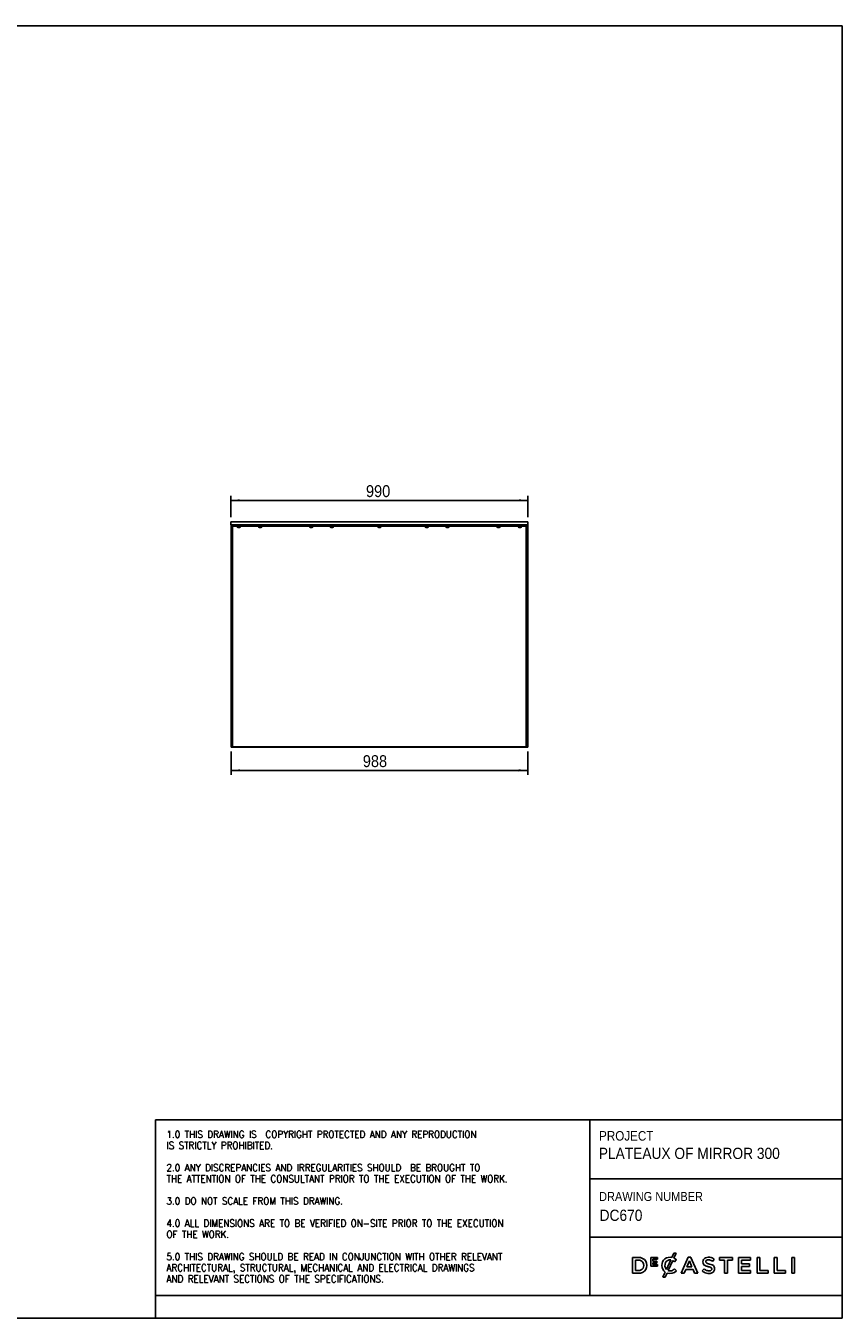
# Model space of a CAD drawing. Header units: millimetres. Extents: x 200 to 6350, y 207 to 4512.
# Tile 4 of 4: x 3631 to 6350, y 207 to 4512. Entities that reach past the tile are written whole.
import ezdxf

# ---------------------------------------------------------------- set-up
doc = ezdxf.new("R2010")
doc.units = ezdxf.units.MM
doc.header["$LTSCALE"] = 15
doc.linetypes.add('SLD-Solido', pattern=[0])
for name, color, linetype in [('NOTE', 3, 'SLD-Solido'), ('QUOTE', 1, 'SLD-Solido'), ('SCHIZZI', 9, 'Continuous')]:
    doc.layers.add(name, color=color, linetype=linetype)
doc.styles.add('SLDTEXTSTYLE0', font='GOTHIC.TTF', dxfattribs={"width": 0.913})
doc.styles.add('SLDTEXTSTYLE1', font='romans__.ttf', dxfattribs={"width": 0.893})
doc.dimstyles.new('SLDDIMSTYLE0', dxfattribs={"dimtxt": 39.6875, "dimasz": 30, "dimexe": 0, "dimexo": 0.0625, "dimgap": 9.921875, "dimtad": 1, "dimdec": 1, "dimrnd": 1e-09, "dimzin": 12, "dimdsep": 46, "dimtxsty": 'SLDTEXTSTYLE0', "dimsah": 1, "dimcen": 0.09, "dimadec": 0, "dimazin": 3, "dimtfac": 1, "dimtdec": 1, "dimtofl": 0, "dimtmove": 0, "dimatfit": 3, "dimfxl": 1, "dimfrac": 2, "dimtolj": 1, "dimtzin": 12, "dimarcsym": 0})

# ---------------------------------------------------------------- blocks, each defined once
blk = doc.blocks.new('_D_13')
at = {"layer": 'QUOTE', "transparency": 16777216}
for p, q in [((4313.4, 2875), (4313.4, 2946.1)), ((4313.4, 2931.1), (5303.4, 2931.1)), ((5303.4, 2875), (5303.4, 2946.1))]:
    blk.add_line(p, q, dxfattribs=at)
for points in [[(4313.4, 2931.1), (4343.4, 2927.4), (4343.4, 2934.9)], [(5303.4, 2931.1), (5273.4, 2934.9), (5273.4, 2927.4)]]:
    blk.add_solid(points, dxfattribs=at)
at = {"layer": 'QUOTE', "transparency": 16777216, "insert": (4763.8, 2981.8), "char_height": 39.69, "attachment_point": 1, "style": 'SLDTEXTSTYLE0'}
blk.add_mtext('990', dxfattribs=at)
blk = doc.blocks.new('_D_14')
at = {"layer": 'QUOTE', "transparency": 16777216}
for p, q in [((4314.4, 2095), (4314.4, 2016.6)), ((5302.4, 2095), (5302.4, 2016.6)), ((4314.4, 2031.6), (5302.4, 2031.6))]:
    blk.add_line(p, q, dxfattribs=at)
for points in [[(4314.4, 2031.6), (4344.4, 2027.9), (4344.4, 2035.4)], [(5302.4, 2031.6), (5272.4, 2035.4), (5272.4, 2027.9)]]:
    blk.add_solid(points, dxfattribs=at)
at = {"layer": 'QUOTE', "transparency": 16777216, "insert": (4753.2, 2082.3), "char_height": 39.69, "attachment_point": 1, "style": 'SLDTEXTSTYLE0'}
blk.add_mtext('988', dxfattribs=at)

msp = doc.modelspace()

# ---------------------------------------------------------------- linework, layer by layer
for p, q in [((4313.37, 2850.01), (4313.37, 2860.01)), ((4313.37, 2860.01), (4314.37, 2860.01)), ((4314.37, 2850.01), (4313.37, 2850.01)), ((4314.37, 2860.01), (5302.37, 2860.01)), ((4314.37, 2850.01), (5302.37, 2850.01)), ((4314.37, 2850.01), (4314.37, 2110.01)), ((4319.37, 2850.01), (4319.37, 2110.01)), ((5296.87, 2845.01), (4319.86, 2845.01)), ((4334.99, 2845.01), (4334.99, 2844.01)), ((4345.49, 2844.01), (4345.49, 2845.01)), ((4406.25, 2845.01), (4406.25, 2844.01)), ((4416.75, 2844.01), (4416.75, 2845.01)), ((4576.42, 2845.01), (4576.42, 2844.01)), ((4586.92, 2844.01), (4586.92, 2845.01)), ((4644.99, 2845.01), (4644.99, 2844.01)), ((4655.49, 2844.01), (4655.49, 2845.01)), ((4803.12, 2845.01), (4803.12, 2844.01)), ((4813.62, 2844.01), (4813.62, 2845.01)), ((4961.25, 2845.01), (4961.25, 2844.01)), ((4971.75, 2844.01), (4971.75, 2845.01)), ((5029.82, 2845.01), (5029.82, 2844.01)), ((5040.32, 2844.01), (5040.32, 2845.01)), ((5199.98, 2845.01), (5199.98, 2844.01)), ((5210.48, 2844.01), (5210.48, 2845.01)), ((5271.25, 2845.01), (5271.25, 2844.01)), ((5281.75, 2844.01), (5281.75, 2845.01)), ((5297.37, 2850.01), (5297.37, 2110.01)), ((5302.37, 2860.01), (5303.37, 2860.01)), ((5303.37, 2850.01), (5302.37, 2850.01)), ((5302.37, 2850.01), (5302.37, 2110.01)), ((5303.37, 2860.01), (5303.37, 2850.01)), ((4338.03, 2841.01), (4337.95, 2841.01)), ((4337.95, 2841.01), (4338, 2841.01)), ((4338, 2841.01), (4337.99, 2841.01)), ((4338, 2841.01), (4338.03, 2841.01)), ((4339.3, 2841.01), (4338.03, 2841.01)), ((4339.38, 2841.01), (4339.3, 2841.01)), ((4339.3, 2841.01), (4339.5, 2841.01)), ((4339.5, 2841.01), (4339.38, 2841.01)), ((4341.54, 2841.01), (4339.5, 2841.01)), ((4341.66, 2841.01), (4341.54, 2841.01)), ((4341.54, 2841.01), (4341.71, 2841.01)), ((4341.71, 2841.01), (4341.66, 2841.01)), ((4342.49, 2841.01), (4341.71, 2841.01)), ((4410.1, 2841.01), (4409.25, 2841.01)), ((4410.15, 2841.01), (4410.1, 2841.01)), ((4410.1, 2841.01), (4410.27, 2841.01)), ((4410.27, 2841.01), (4410.15, 2841.01)), ((4412.32, 2841.01), (4410.27, 2841.01)), ((4412.44, 2841.01), (4412.32, 2841.01)), ((4412.32, 2841.01), (4412.52, 2841.01)), ((4412.52, 2841.01), (4412.44, 2841.01)), ((4413.73, 2841.01), (4412.52, 2841.01)), ((4413.8, 2841.01), (4413.73, 2841.01)), ((4413.73, 2841.01), (4413.75, 2841.01)), ((4413.75, 2841.01), (4413.75, 2841.01)), ((4413.75, 2841.01), (4413.8, 2841.01)), ((4579.46, 2841.01), (4579.38, 2841.01)), ((4579.38, 2841.01), (4579.43, 2841.01)), ((4579.43, 2841.01), (4579.42, 2841.01)), ((4579.43, 2841.01), (4579.46, 2841.01)), ((4580.73, 2841.01), (4579.46, 2841.01)), ((4580.81, 2841.01), (4580.73, 2841.01)), ((4580.73, 2841.01), (4580.93, 2841.01)), ((4580.93, 2841.01), (4580.81, 2841.01)), ((4582.97, 2841.01), (4580.93, 2841.01)), ((4583.1, 2841.01), (4582.97, 2841.01)), ((4582.97, 2841.01), (4583.14, 2841.01)), ((4583.14, 2841.01), (4583.1, 2841.01)), ((4583.92, 2841.01), (4583.14, 2841.01)), ((4648.03, 2841.01), (4647.95, 2841.01)), ((4647.95, 2841.01), (4648, 2841.01)), ((4648, 2841.01), (4647.99, 2841.01)), ((4648, 2841.01), (4648.03, 2841.01)), ((4649.3, 2841.01), (4648.03, 2841.01)), ((4649.38, 2841.01), (4649.3, 2841.01)), ((4649.3, 2841.01), (4649.5, 2841.01)), ((4649.5, 2841.01), (4649.38, 2841.01)), ((4651.54, 2841.01), (4649.5, 2841.01)), ((4651.66, 2841.01), (4651.54, 2841.01)), ((4651.54, 2841.01), (4651.71, 2841.01)), ((4651.71, 2841.01), (4651.66, 2841.01)), ((4652.49, 2841.01), (4651.71, 2841.01)), ((4806.16, 2841.01), (4806.08, 2841.01)), ((4806.08, 2841.01), (4806.13, 2841.01)), ((4806.13, 2841.01), (4806.12, 2841.01)), ((4806.13, 2841.01), (4806.16, 2841.01)), ((4807.43, 2841.01), (4806.16, 2841.01)), ((4807.51, 2841.01), (4807.43, 2841.01)), ((4807.43, 2841.01), (4807.63, 2841.01)), ((4807.63, 2841.01), (4807.51, 2841.01)), ((4809.67, 2841.01), (4807.63, 2841.01)), ((4809.8, 2841.01), (4809.67, 2841.01)), ((4809.67, 2841.01), (4809.84, 2841.01)), ((4809.84, 2841.01), (4809.8, 2841.01)), ((4810.62, 2841.01), (4809.84, 2841.01)), ((4964.29, 2841.01), (4964.22, 2841.01)), ((4964.22, 2841.01), (4964.26, 2841.01)), ((4964.26, 2841.01), (4964.25, 2841.01)), ((4964.26, 2841.01), (4964.29, 2841.01)), ((4965.57, 2841.01), (4964.29, 2841.01)), ((4965.64, 2841.01), (4965.57, 2841.01)), ((4965.57, 2841.01), (4965.77, 2841.01)), ((4965.77, 2841.01), (4965.64, 2841.01)), ((4967.81, 2841.01), (4965.77, 2841.01)), ((4967.93, 2841.01), (4967.81, 2841.01)), ((4967.81, 2841.01), (4967.98, 2841.01)), ((4967.98, 2841.01), (4967.93, 2841.01)), ((4968.75, 2841.01), (4967.98, 2841.01)), ((5033.32, 2841.01), (5032.82, 2841.01)), ((5033.35, 2841.01), (5033.32, 2841.01)), ((5033.32, 2841.01), (5033.47, 2841.01)), ((5033.47, 2841.01), (5033.35, 2841.01)), ((5035.42, 2841.01), (5033.47, 2841.01)), ((5035.54, 2841.01), (5035.42, 2841.01)), ((5035.42, 2841.01), (5035.63, 2841.01)), ((5035.63, 2841.01), (5035.54, 2841.01)), ((5037.17, 2841.01), (5035.63, 2841.01)), ((5037.26, 2841.01), (5037.17, 2841.01)), ((5037.17, 2841.01), (5037.24, 2841.01)), ((5037.32, 2841.01), (5037.24, 2841.01)), ((5037.24, 2841.01), (5037.26, 2841.01)), ((5202.99, 2841.01), (5202.92, 2841.01)), ((5202.92, 2841.01), (5202.99, 2841.01)), ((5204.02, 2841.01), (5202.99, 2841.01)), ((5204.08, 2841.01), (5204.02, 2841.01)), ((5204.02, 2841.01), (5204.02, 2841.01)), ((5204.2, 2841.01), (5204.08, 2841.01)), ((5206.26, 2841.01), (5204.2, 2841.01)), ((5206.39, 2841.01), (5206.26, 2841.01)), ((5206.26, 2841.01), (5206.26, 2841.01)), ((5206.45, 2841.01), (5206.39, 2841.01)), ((5207.48, 2841.01), (5206.45, 2841.01)), ((5207.48, 2841.01), (5207.54, 2841.01)), ((5207.54, 2841.01), (5207.48, 2841.01)), ((5207.48, 2841.01), (5207.48, 2841.01)), ((5274.29, 2841.01), (5274.22, 2841.01)), ((5274.22, 2841.01), (5274.26, 2841.01)), ((5274.26, 2841.01), (5274.25, 2841.01)), ((5274.26, 2841.01), (5274.29, 2841.01)), ((5275.57, 2841.01), (5274.29, 2841.01)), ((5275.64, 2841.01), (5275.57, 2841.01)), ((5275.57, 2841.01), (5275.77, 2841.01)), ((5275.77, 2841.01), (5275.64, 2841.01)), ((5277.81, 2841.01), (5275.77, 2841.01)), ((5277.93, 2841.01), (5277.81, 2841.01)), ((5277.81, 2841.01), (5277.98, 2841.01)), ((5277.98, 2841.01), (5277.93, 2841.01)), ((5278.75, 2841.01), (5277.98, 2841.01)), ((4314.37, 2109.01), (4314.37, 2110.01)), ((4319.37, 2110.01), (4314.37, 2110.01)), ((4319.37, 2110.01), (5297.37, 2110.01)), ((5302.37, 2110.01), (5297.37, 2110.01)), ((5302.37, 2109.01), (5302.37, 2110.01)), ((4314.37, 2109.01), (5302.37, 2109.01))]:
    msp.add_line(p, q)
for centre, start, end in [((4337.99, 2844.01), 180, 270), ((4342.49, 2844.01), 270, 0), ((4409.25, 2844.01), 180, 270), ((4413.75, 2844.01), 270, 0), ((4579.42, 2844.01), 180, 270), ((4583.92, 2844.01), 270, 0), ((4647.99, 2844.01), 180, 270), ((4652.49, 2844.01), 270, 0), ((4806.12, 2844.01), 180, 270), ((4810.62, 2844.01), 270, 0), ((4964.25, 2844.01), 180, 270), ((4968.75, 2844.01), 270, 0), ((5032.82, 2844.01), 180, 270), ((5037.32, 2844.01), 270, 0), ((5202.98, 2844.01), 180, 270), ((5207.48, 2844.01), 270, 0), ((5274.25, 2844.01), 180, 270), ((5278.75, 2844.01), 270, 0)]:
    msp.add_arc(centre, 3, start, end)
for points in [[(4319.86, 2845.01), (4319.85, 2845.01), (4319.84, 2845.04), (4319.83, 2845.13), (4319.82, 2845.17), (4319.81, 2845.27), (4319.81, 2845.32), (4319.79, 2845.51), (4319.78, 2845.66), (4319.77, 2846.03), (4319.76, 2846.24), (4319.75, 2846.7), (4319.74, 2846.95), (4319.73, 2847.5), (4319.73, 2847.79), (4319.72, 2848.39), (4319.72, 2848.7), (4319.72, 2849.35), (4319.72, 2849.68), (4319.72, 2850.01)], [(5297.02, 2850.01), (5297.02, 2849.68), (5297.02, 2849.35), (5297.02, 2848.87), (5297.02, 2848.71), (5297.01, 2848.4), (5297.01, 2848.24), (5297.01, 2847.79), (5297, 2847.5), (5297, 2846.96), (5296.99, 2846.7), (5296.98, 2846.24), (5296.97, 2846.03), (5296.95, 2845.67), (5296.95, 2845.51), (5296.93, 2845.26), (5296.92, 2845.17), (5296.9, 2845.04), (5296.88, 2845.01), (5296.87, 2845.01)]]:
    msp.add_open_spline(points, degree=3, knots=[0, 0, 0, 0, 0.125, 0.125, 0.1875, 0.1875, 0.25, 0.25, 0.375, 0.375, 0.5, 0.5, 0.625, 0.625, 0.75, 0.75, 0.875, 0.875, 1, 1, 1, 1])
at = {"layer": 'QUOTE', "color": 7, "true_color": 0xffffff}
msp.add_line((199.79, 4511.92), (6349.5, 4511.92), dxfattribs=at)
at = {"layer": 'SCHIZZI', "color": 7, "true_color": 0xffffff}
for p, q in [((6349.79, 206.92), (6349.5, 4511.92)), ((4063.13, 867.29), (4063.13, 281.92)), ((4063.13, 867.29), (6349.74, 867.29)), ((5509.4, 867.29), (5509.4, 281.92)), ((5509.4, 671.08), (6349.75, 671.08)), ((5509.4, 476.61), (6349.77, 476.61)), ((5671.34, 409.24), (5651.57, 409.24)), ((5651.57, 409.24), (5651.57, 356.4)), ((5661.29, 365.3), (5661.29, 400.35)), ((5661.29, 400.35), (5671.34, 400.35)), ((5734.42, 408.88), (5712.3, 408.88)), ((5712.3, 408.88), (5712.3, 379.56)), ((5718.71, 397.2), (5718.71, 403.14)), ((5718.71, 403.14), (5734.42, 403.14)), ((5732.53, 397.2), (5718.71, 397.2)), ((5718.71, 391.46), (5732.53, 391.46)), ((5718.71, 385.3), (5718.71, 391.46)), ((5732.53, 391.46), (5732.53, 397.2)), ((5734.42, 403.14), (5734.42, 408.88)), ((5779.01, 400.99), (5764.66, 369.49)), ((5770.26, 365.69), (5785.38, 398.89)), ((5789.28, 423.28), (5782.92, 409.32)), ((5796.6, 423.28), (5789.28, 423.28)), ((5789.33, 407.3), (5796.6, 423.28)), ((5791.2, 394.55), (5797.45, 401.75)), ((5797.45, 401.75), (5797.27, 401.92)), ((5836.68, 409.62), (5813.44, 356.4)), ((5832.39, 377.71), (5840.96, 397.71)), ((5845.54, 409.62), (5836.68, 409.62)), ((5840.96, 397.71), (5849.61, 377.71)), ((5845.61, 409.46), (5845.54, 409.62)), ((5868.79, 356.4), (5845.61, 409.46)), ((5918, 395.99), (5923.24, 403.36)), ((5984.66, 409.24), (5941.68, 409.24)), ((5941.68, 409.24), (5941.68, 400.2)), ((5941.68, 400.2), (5958.28, 400.2)), ((5958.28, 400.2), (5958.28, 356.4)), ((5968.07, 356.4), (5968.07, 400.2)), ((5968.07, 400.2), (5984.66, 400.2)), ((5984.66, 400.2), (5984.66, 409.24)), ((6044.38, 409.25), (6005.06, 409.25)), ((6005.06, 409.25), (6005.06, 356.4)), ((6014.78, 387.42), (6014.78, 400.5)), ((6014.78, 400.5), (6044.38, 400.5)), ((6044.38, 400.5), (6044.38, 409.25)), ((6076.07, 409.24), (6066.35, 409.24)), ((6066.35, 409.24), (6066.35, 356.4)), ((6076.07, 365.3), (6076.07, 409.24)), ((6133.54, 409.24), (6123.82, 409.24)), ((6123.82, 409.24), (6123.82, 356.4)), ((6133.54, 365.3), (6133.54, 409.24)), ((6181.82, 409.25), (6181.82, 356.4)), ((6191.53, 409.25), (6181.82, 409.25)), ((6191.53, 356.4), (6191.53, 409.25)), ((5651.57, 356.4), (5671.34, 356.4)), ((5671.34, 365.3), (5661.29, 365.3)), ((5712.3, 379.56), (5734.62, 379.56)), ((5734.62, 385.3), (5718.71, 385.3)), ((5734.62, 379.56), (5734.62, 385.3)), ((5749.37, 382.57), (5749.37, 382.67)), ((5760.5, 360.38), (5752.59, 343)), ((5759.94, 343), (5766.43, 357.25)), ((5797.83, 365.04), (5791.57, 371.38)), ((5797.65, 364.86), (5797.83, 365.04)), ((5813.44, 356.4), (5823.42, 356.4)), ((5823.42, 356.4), (5828.8, 369.03)), ((5828.8, 369.03), (5853.2, 369.03)), ((5849.61, 377.71), (5832.39, 377.71)), ((5853.2, 369.03), (5858.5, 356.4)), ((5858.5, 356.4), (5868.79, 356.4)), ((5889.87, 371.11), (5884.01, 364.14)), ((5958.28, 356.4), (5968.07, 356.4)), ((6005.06, 356.4), (6044.75, 356.4)), ((6041.01, 387.42), (6014.78, 387.42)), ((6014.78, 378.68), (6041.01, 378.68)), ((6014.78, 365.15), (6014.78, 378.68)), ((6044.75, 365.15), (6014.78, 365.15)), ((6041.01, 378.68), (6041.01, 387.42)), ((6044.75, 356.4), (6044.75, 365.15)), ((6066.35, 356.4), (6103.57, 356.4)), ((6103.57, 365.3), (6076.07, 365.3)), ((6103.57, 356.4), (6103.57, 365.3)), ((6123.82, 356.4), (6161.05, 356.4)), ((6161.05, 365.3), (6133.54, 365.3)), ((6161.05, 356.4), (6161.05, 365.3)), ((6181.82, 356.4), (6191.53, 356.4)), ((5752.59, 343), (5759.94, 343)), ((4063.13, 281.92), (4063.13, 206.92)), ((4063.13, 281.92), (6349.78, 281.92)), ((199.79, 206.92), (6349.79, 206.92))]:
    msp.add_line(p, q, dxfattribs=at)
for centre, radius, start, end in [((5672.77, 382.82), 26.46, 266.90157, 93.09843), ((5671.72, 382.82), 17.53, 268.76628, 91.23372), ((5776.48, 382.99), 27.11, 76.24523, 180.89091), ((5779.79, 382.99), 20.28, 153.58432, 221.73663), ((5776.44, 384.65), 16.54, 81.04863, 153.58432), ((5772.03, 374.89), 27.47, 45.72598, 60.90731), ((5777.55, 381.35), 28.5, 45.71394, 65.58709), ((5903.03, 394.2), 17.03, 162.43966, 192.31941), ((5897.48, 392.68), 11.3, 190.78984, 232.66765), ((5900.71, 394.45), 14.76, 114.63446, 160.64301), ((5903.88, 387.56), 22.34, 89.50788, 114.63446), ((5901.47, 395.27), 5.87, 146.85935, 193.31029), ((5900.54, 395.05), 4.9, 193.31029, 230.56735), ((5902.53, 393.52), 7.76, 98.98092, 140.32353), ((5905.08, 401.23), 12.57, 232.44778, 252.59774), ((5904.04, 383.97), 17.44, 77.54474, 98.98092), ((5921.04, 445.09), 59.24, 250.55867, 257.31246), ((5904.29, 378.28), 31.62, 72.44471, 90.39732), ((5901.72, 375.69), 26.02, 51.25781, 76.47292), ((5903, 377.06), 33.18, 52.42183, 70.96437), ((5777.07, 382.57), 27.69, 180, 233.25786), ((5776.49, 383.87), 28.46, 249.30365, 318.58458), ((5776.78, 382.06), 17.62, 248.28377, 285.8766), ((5774.85, 386.9), 22.81, 287.21436, 317.11848), ((5905.74, 388.01), 32.28, 227.67997, 255.77334), ((5907.41, 389.27), 25.24, 225.98856, 252.68232), ((5903.35, 400.37), 20.97, 232.66765, 251.27083), ((5913, 424.82), 47.24, 249.70068, 255.51463), ((5906.1, 389.43), 33.74, 255.77334, 272.44794), ((5906.2, 385.38), 21.17, 252.68232, 275.6739), ((5894.92, 354.83), 25.05, 73.32325, 75.51463), ((5910.07, 408.55), 30.77, 254.99999, 258.29329), ((5894.96, 335.62), 43.71, 70.27129, 78.29329), ((5906.97, 377.93), 22.22, 271.47111, 299.92604), ((5899.93, 348.87), 39.28, 64.63254, 78.09895), ((5907.49, 374.14), 9.86, 274.6813, 307.58878), ((5904.61, 361.69), 15.91, 58.43436, 71.28416), ((5910.29, 370.71), 5.26, 27.46177, 59.71525), ((5910.14, 370.41), 5.29, 309.48388, 346.59381), ((5909.11, 370.66), 6.35, 346.59381, 22.92671), ((5911.41, 371.21), 14.2, 28.77124, 67.85987), ((5911.23, 370.53), 13.69, 299.92604, 337.37946), ((5907.76, 371.64), 17.31, 338.409, 21.69569)]:
    msp.add_arc(centre, radius, start, end, dxfattribs=at)

# ---------------------------------------------------------------- texts
at = {"layer": 'NOTE', "color": 7, "true_color": 0xffffff, "attachment_point": 1}
for s, insert, char_height, style in [('1.0 THIS DRAWING IS  COPYRIGHT PROTECTED AND ANY REPRODUCTION', (4099.3, 831.39), 24, 'SLDTEXTSTYLE1'), ('PROJECT', (5540.17, 830.16), 31.75, 'SLDTEXTSTYLE0'), ('IS STRICTLY PROHIBITED.', (4099.3, 794.35), 24, 'SLDTEXTSTYLE1'), ('PLATEAUX OF MIRROR 300', (5539.18, 774.64), 37.5, 'SLDTEXTSTYLE0'), ('2.0 ANY DISCREPANCIES AND IRREGULARITIES SHOULD  BE BROUGHT TO ', (4099.3, 720.26), 24, 'SLDTEXTSTYLE1'), ('THE ATTENTION OF THE CONSULTANT PRIOR TO THE EXECUTION OF THE WORK.', (4099.3, 683.22), 24, 'SLDTEXTSTYLE1'), ('3.0 DO NOT SCALE FROM THIS DRAWING.', (4099.3, 609.14), 24, 'SLDTEXTSTYLE1'), ('DRAWING NUMBER', (5540.17, 627.23), 30, 'SLDTEXTSTYLE0'), (' DC670', (5529.22, 568.42), 37.5, 'SLDTEXTSTYLE0'), ('4.0 ALL DIMENSIONS ARE TO BE VERIFIED ON-SITE PRIOR TO THE EXECUTION ', (4099.3, 535.05), 24, 'SLDTEXTSTYLE1'), ('OF THE WORK.', (4099.3, 498.01), 24, 'SLDTEXTSTYLE1'), ('5.0 THIS DRAWING SHOULD BE READ IN CONJUNCTION WITH OTHER RELEVANT ', (4099.3, 423.93), 24, 'SLDTEXTSTYLE1'), ('ARCHITECTURAL, STRUCTURAL, MECHANICAL AND ELECTRICAL DRAWINGS ', (4099.3, 386.89), 24, 'SLDTEXTSTYLE1'), ('AND RELEVANT SECTIONS OF THE SPECIFICATIONS.', (4099.3, 349.85), 24, 'SLDTEXTSTYLE1')]:
    msp.add_mtext(s, dxfattribs=dict(at, insert=insert, char_height=char_height, style=style))

# ---------------------------------------------------------------- dimensions: what is measured, and where the dimension line sits
at = {"layer": 'QUOTE'}
for base, p1, p2, picture, middle in [((5303.37, 2931.11), (4313.37, 2860.01), (5303.37, 2860.01), '_D_13', (4807.77, 2931.11)), ((5302.37, 2031.64), (4314.37, 2110.01), (5302.37, 2110.01), '_D_14', (4797.16, 2031.64))]:
    dim = msp.add_linear_dim(base=base, p1=p1, p2=p2, dimstyle='SLDDIMSTYLE0', dxfattribs=at)
    dim.commit()
    dim.dimension.update_dxf_attribs({"geometry": picture, "text_midpoint": middle, "dimtype": 160})

doc.saveas('drawing.dxf')
